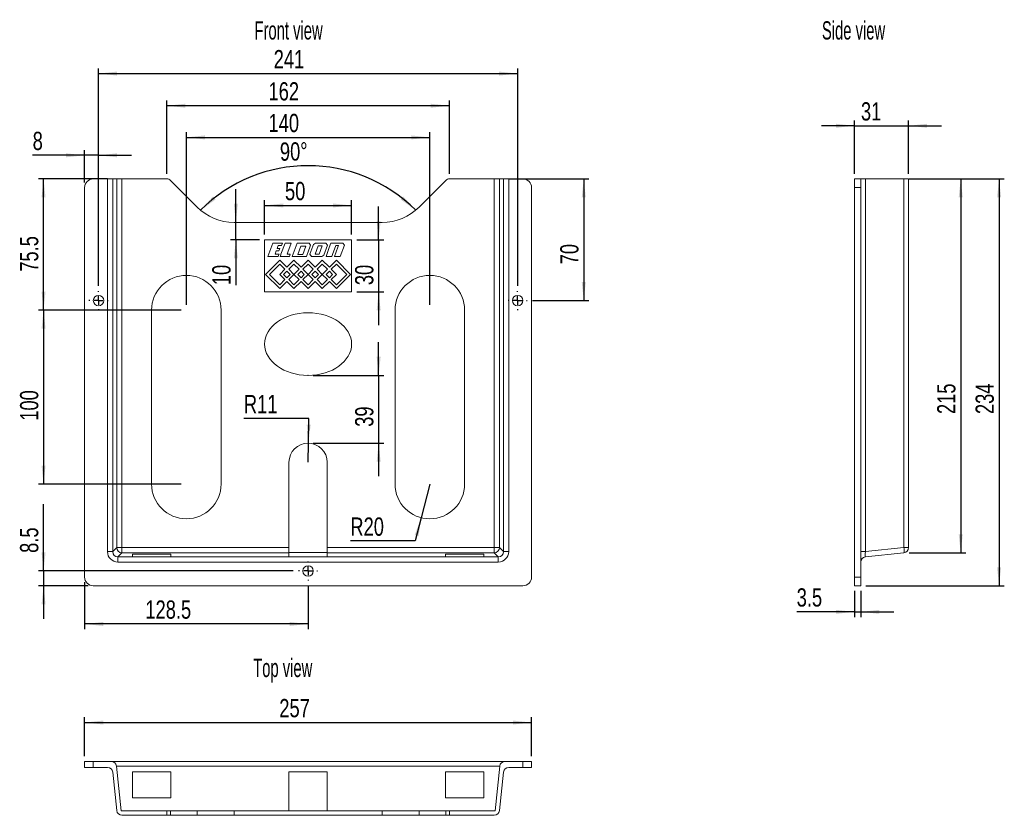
# Model space of a CAD drawing. Header units: millimetres. Extents: x 68 to 634, y 148 to 605.
import ezdxf

# ---------------------------------------------------------------- set-up
doc = ezdxf.new("R2010")
doc.units = ezdxf.units.MM
doc.header["$LTSCALE"] = 3
doc.header["$PDSIZE"] = -1
doc.layers.add('FORMAT', color=7, linetype='Continuous')
doc.styles.add('SLDTEXTSTYLE0', font='TXT', dxfattribs={"width": 0.605})
doc.styles.add('SLDTEXTSTYLE1', font='TXT', dxfattribs={"width": 0.75})
doc.dimstyles.new('SLDDIMSTYLE0', dxfattribs={"dimtxt": 10.5, "dimasz": 10.668, "dimexe": 0, "dimexo": 0.0625, "dimgap": 2.625, "dimtad": 1, "dimrnd": 1e-09, "dimzin": 12, "dimdsep": 46, "dimtxsty": 'SLDTEXTSTYLE1', "dimsah": 1, "dimcen": 0.09, "dimadec": 0, "dimazin": 3, "dimtfac": 1, "dimtmove": 0, "dimatfit": 0, "dimfxl": 1, "dimfrac": 2, "dimtolj": 1, "dimtzin": 12, "dimarcsym": 0})
doc.dimstyles.new('SLDDIMSTYLE1', dxfattribs={"dimtxt": 10.5, "dimasz": 10.668, "dimexe": 0, "dimexo": 0.0625, "dimgap": 2.625, "dimtad": 1, "dimrnd": 1e-09, "dimzin": 12, "dimdsep": 46, "dimtxsty": 'SLDTEXTSTYLE1', "dimsah": 1, "dimcen": 0.09, "dimadec": 0, "dimazin": 3, "dimtfac": 1, "dimtofl": 0, "dimtmove": 0, "dimatfit": 3, "dimfxl": 1, "dimfrac": 2, "dimtolj": 1, "dimtzin": 12, "dimarcsym": 0})
doc.dimstyles.new('SLDDIMSTYLE2', dxfattribs={"dimtxt": 10.5, "dimasz": 10.668, "dimexe": 0, "dimexo": 0.0625, "dimgap": 2.625, "dimtad": 1, "dimdec": 0, "dimrnd": 1e-09, "dimzin": 12, "dimdsep": 46, "dimtxsty": 'SLDTEXTSTYLE1', "dimsah": 1, "dimcen": 0.09, "dimadec": 0, "dimazin": 3, "dimtfac": 1, "dimtdec": 0, "dimtofl": 0, "dimtmove": 0, "dimatfit": 3, "dimfxl": 1, "dimfrac": 2, "dimtolj": 1, "dimtzin": 12, "dimarcsym": 0})
doc.dimstyles.new('SLDDIMSTYLE3', dxfattribs={"dimtxt": 10.5, "dimasz": 10.668, "dimexe": 0, "dimexo": 0.0625, "dimgap": 2.625, "dimtad": 1, "dimdec": 4, "dimlfac": 3, "dimzin": 12, "dimdsep": 46, "dimtxsty": 'SLDTEXTSTYLE1', "dimsah": 1, "dimcen": 0.09, "dimazin": 3, "dimtfac": 1, "dimtofl": 0, "dimtmove": 0, "dimatfit": 3, "dimfxl": 1, "dimfrac": 2, "dimtolj": 1, "dimtzin": 12, "dimarcsym": 0})
doc.dimstyles.new('SLDDIMSTYLE4', dxfattribs={"dimtxt": 10.5, "dimasz": 10.668, "dimexe": 0, "dimexo": 0.0625, "dimgap": 2.625, "dimtad": 1, "dimdec": 1, "dimrnd": 1e-09, "dimzin": 12, "dimdsep": 46, "dimtxsty": 'SLDTEXTSTYLE1', "dimsah": 1, "dimcen": 0.09, "dimadec": 0, "dimazin": 3, "dimtfac": 1, "dimtofl": 0, "dimtmove": 0, "dimatfit": 3, "dimfxl": 1, "dimfrac": 2, "dimtolj": 1, "dimtzin": 12, "dimarcsym": 0})
doc.dimstyles.new('SLDDIMSTYLE5', dxfattribs={"dimtxt": 10.5, "dimasz": 10.668, "dimexe": 0, "dimexo": 0.0625, "dimgap": 2.625, "dimtad": 1, "dimdec": 1, "dimrnd": 1e-09, "dimzin": 12, "dimdsep": 46, "dimtxsty": 'SLDTEXTSTYLE1', "dimsah": 1, "dimcen": 0.09, "dimadec": 0, "dimazin": 3, "dimtfac": 1, "dimtdec": 1, "dimtmove": 0, "dimatfit": 0, "dimfxl": 1, "dimfrac": 2, "dimtolj": 1, "dimtzin": 12, "dimarcsym": 0})
doc.dimstyles.new('SLDDIMSTYLE6', dxfattribs={"dimtxt": 10.5, "dimasz": 10.668, "dimexe": 0, "dimexo": 0.0625, "dimgap": 2.625, "dimtad": 0, "dimtih": 1, "dimtoh": 1, "dimrnd": 1e-09, "dimzin": 12, "dimdsep": 46, "dimtxsty": 'SLDTEXTSTYLE1', "dimsah": 1, "dimcen": 0, "dimadec": 0, "dimazin": 3, "dimtfac": 1, "dimtofl": 0, "dimtmove": 0, "dimatfit": 3, "dimfxl": 1, "dimfrac": 2, "dimtolj": 1, "dimtzin": 12, "dimarcsym": 0})
doc.dimstyles.new('SLDDIMSTYLE7', dxfattribs={"dimtxt": 10.5, "dimasz": 10.668, "dimexe": 0, "dimexo": 0.0625, "dimgap": 2.625, "dimtad": 1, "dimdec": 1, "dimrnd": 1e-09, "dimzin": 12, "dimdsep": 46, "dimtxsty": 'SLDTEXTSTYLE1', "dimsah": 1, "dimcen": 0.09, "dimadec": 0, "dimazin": 3, "dimtfac": 1, "dimtdec": 1, "dimtofl": 0, "dimtmove": 0, "dimatfit": 3, "dimfxl": 1, "dimfrac": 2, "dimtolj": 1, "dimtzin": 12, "dimarcsym": 0})

# ---------------------------------------------------------------- blocks, each defined once
blk = doc.blocks.new('*D1')
at = {"layer": 'FORMAT'}
for p, q in [((274.48, 400.59), (274.48, 419.64)), ((236.91, 400.59), (277.48, 400.59)), ((274.48, 400.59), (274.48, 361.59)), ((236.91, 361.59), (277.48, 361.59)), ((274.48, 361.59), (274.48, 342.54))]:
    blk.add_line(p, q, dxfattribs=at)
for points in [[(274.48, 400.59), (275.62, 411.26), (273.34, 411.26)], [(274.48, 361.59), (273.34, 350.92), (275.62, 350.92)]]:
    blk.add_solid(points, dxfattribs=at)
at = {"layer": 'FORMAT', "insert": (260.94, 371.02, 0.1), "char_height": 10.5, "attachment_point": 1, "rotation": 90, "style": 'SLDTEXTSTYLE1'}
blk.add_mtext('39', dxfattribs=at)
blk = doc.blocks.new('*D2')
at = {"layer": 'FORMAT'}
for p, q in [((113.41, 452.09), (113.41, 577.17)), ((113.41, 574.17), (354.41, 574.17)), ((354.41, 452.09), (354.41, 577.17))]:
    blk.add_line(p, q, dxfattribs=at)
for points in [[(113.41, 574.17), (124.08, 573.02), (124.08, 575.31)], [(354.41, 574.17), (343.74, 575.31), (343.74, 573.02)]]:
    blk.add_solid(points, dxfattribs=at)
at = {"layer": 'FORMAT', "insert": (214.13, 587.7, -15.4), "char_height": 10.5, "attachment_point": 1, "style": 'SLDTEXTSTYLE1'}
blk.add_mtext('241', dxfattribs=at)
blk = doc.blocks.new('*D3')
at = {"layer": 'FORMAT'}
for p, q in [((152.67, 516.59), (152.67, 558.67)), ((315.15, 555.67), (152.67, 555.67)), ((315.15, 516.59), (315.15, 558.67))]:
    blk.add_line(p, q, dxfattribs=at)
for points in [[(152.67, 555.67), (163.33, 554.53), (163.33, 556.82)], [(315.15, 555.67), (304.48, 556.82), (304.48, 554.53)]]:
    blk.add_solid(points, dxfattribs=at)
at = {"layer": 'FORMAT', "insert": (211.14, 569.21, -15.4), "char_height": 10.5, "attachment_point": 1, "style": 'SLDTEXTSTYLE1'}
blk.add_mtext('162', dxfattribs=at)
blk = doc.blocks.new('*D4')
at = {"layer": 'FORMAT'}
for p, q in [((163.91, 441.09), (163.91, 540.45)), ((303.91, 441.09), (303.91, 540.45)), ((163.91, 537.45), (303.91, 537.45))]:
    blk.add_line(p, q, dxfattribs=at)
for points in [[(163.91, 537.45), (174.58, 536.31), (174.58, 538.6)], [(303.91, 537.45), (293.24, 538.6), (293.24, 536.31)]]:
    blk.add_solid(points, dxfattribs=at)
at = {"layer": 'FORMAT', "insert": (211.14, 550.99, -15.4), "char_height": 10.5, "attachment_point": 1, "style": 'SLDTEXTSTYLE1'}
blk.add_mtext('140', dxfattribs=at)
blk = doc.blocks.new('*D5')
at = {"layer": 'FORMAT'}
blk.add_arc((233.91, 433.59), 87.59, 45, 135, dxfattribs=at)
for points in [[(171.97, 495.53), (180.71, 501.75), (179.2, 503.46)], [(295.85, 495.53), (288.62, 503.46), (287.1, 501.75)]]:
    blk.add_solid(points, dxfattribs=at)
at = {"layer": 'FORMAT', "insert": (217.63, 534.5, -15.4), "char_height": 10.5, "attachment_point": 1, "rotation": 0.827, "style": 'SLDTEXTSTYLE1'}
blk.add_mtext('90°', dxfattribs=at)
blk = doc.blocks.new('*D6')
at = {"layer": 'FORMAT'}
for p, q in [((349.26, 513.59), (395.41, 513.59)), ((392.41, 513.59), (392.41, 443.59)), ((362.91, 443.59), (395.41, 443.59))]:
    blk.add_line(p, q, dxfattribs=at)
for points in [[(392.41, 513.59), (391.26, 502.92), (393.55, 502.92)], [(392.41, 443.59), (393.55, 454.26), (391.26, 454.26)]]:
    blk.add_solid(points, dxfattribs=at)
at = {"layer": 'FORMAT', "insert": (378.87, 464.44, -15.4), "char_height": 10.5, "attachment_point": 1, "rotation": 90, "style": 'SLDTEXTSTYLE1'}
blk.add_mtext('70', dxfattribs=at)
blk = doc.blocks.new('*D7')
at = {"layer": 'FORMAT'}
for p, q in [((105.41, 527.15), (75.53, 527.15)), ((105.41, 511.59), (105.41, 530.15)), ((113.41, 527.15), (105.41, 527.15)), ((113.41, 452.09), (113.41, 530.15)), ((113.41, 527.15), (132.46, 527.15))]:
    blk.add_line(p, q, dxfattribs=at)
for points in [[(105.41, 527.15), (94.74, 528.3), (94.74, 526.01)], [(113.41, 527.15), (124.08, 526.01), (124.08, 528.3)]]:
    blk.add_solid(points, dxfattribs=at)
at = {"layer": 'FORMAT', "insert": (75.53, 540.69, -15.4), "char_height": 10.5, "attachment_point": 1, "style": 'SLDTEXTSTYLE1'}
blk.add_mtext('8', dxfattribs=at)
blk = doc.blocks.new('*D8')
at = {"layer": 'FORMAT'}
for p, q in [((105.41, 281.59), (105.41, 254.62)), ((233.91, 279.59), (233.91, 254.62)), ((233.91, 257.62), (105.41, 257.62))]:
    blk.add_line(p, q, dxfattribs=at)
for points in [[(105.41, 257.62), (116.08, 256.47), (116.08, 258.76)], [(233.91, 257.62), (223.24, 258.76), (223.24, 256.47)]]:
    blk.add_solid(points, dxfattribs=at)
at = {"layer": 'FORMAT', "insert": (140.32, 271.15, -15.4), "char_height": 10.5, "attachment_point": 1, "style": 'SLDTEXTSTYLE1'}
blk.add_mtext('128.5', dxfattribs=at)
blk = doc.blocks.new('*D9')
at = {"layer": 'FORMAT'}
for p, q in [((81.8, 288.09), (81.8, 326.43)), ((225.41, 288.09), (78.8, 288.09)), ((81.8, 288.09), (81.8, 279.59)), ((107.41, 279.59), (78.8, 279.59)), ((81.8, 279.59), (81.8, 260.54))]:
    blk.add_line(p, q, dxfattribs=at)
for points in [[(81.8, 288.09), (82.94, 298.76), (80.66, 298.76)], [(81.8, 279.59), (80.66, 268.92), (82.94, 268.92)]]:
    blk.add_solid(points, dxfattribs=at)
at = {"layer": 'FORMAT', "insert": (68.27, 298.5, -15.4), "char_height": 10.5, "attachment_point": 1, "rotation": 90, "style": 'SLDTEXTSTYLE1'}
blk.add_mtext('8.5', dxfattribs=at)
blk = doc.blocks.new('*D10')
at = {"layer": 'FORMAT'}
for p, q in [((208.91, 481.59), (208.91, 501.32)), ((208.91, 498.32), (258.91, 498.32)), ((258.91, 481.59), (258.91, 501.32))]:
    blk.add_line(p, q, dxfattribs=at)
for points in [[(208.91, 498.32), (219.58, 497.18), (219.58, 499.46)], [(258.91, 498.32), (248.24, 499.46), (248.24, 497.18)]]:
    blk.add_solid(points, dxfattribs=at)
at = {"layer": 'FORMAT', "insert": (220.62, 511.85, -15.4), "char_height": 10.5, "attachment_point": 1, "style": 'SLDTEXTSTYLE1'}
blk.add_mtext('50', dxfattribs=at)
blk = doc.blocks.new('*D11')
at = {"layer": 'FORMAT'}
for p, q in [((234.29, 375.81), (196.98, 375.81)), ((234.08, 361.59), (234.29, 375.81)), ((233.91, 350.59), (234.08, 361.59))]:
    blk.add_line(p, q, dxfattribs=at)
blk.add_solid([(234.08, 361.59), (235.38, 372.24), (233.1, 372.28)], dxfattribs=at)
at = {"layer": 'FORMAT', "insert": (196.98, 389.34, -15.4), "char_height": 10.5, "attachment_point": 1, "style": 'SLDTEXTSTYLE1'}
blk.add_mtext('R11', dxfattribs=at)
blk = doc.blocks.new('*D12')
at = {"layer": 'FORMAT'}
for p, q in [((303.91, 338.09), (298.94, 318.72)), ((298.94, 318.72), (295.52, 305.34)), ((295.52, 305.34), (258.2, 305.34))]:
    blk.add_line(p, q, dxfattribs=at)
blk.add_solid([(298.94, 318.72), (295.19, 308.67), (297.41, 308.1)], dxfattribs=at)
at = {"layer": 'FORMAT', "insert": (258.2, 318.87, -15.4), "char_height": 10.5, "attachment_point": 1, "style": 'SLDTEXTSTYLE1'}
blk.add_mtext('R20', dxfattribs=at)
blk = doc.blocks.new('*D13')
at = {"layer": 'FORMAT'}
for p, q in [((160.91, 438.09), (78.8, 438.09)), ((81.8, 438.09), (81.8, 338.09)), ((160.91, 338.09), (78.8, 338.09))]:
    blk.add_line(p, q, dxfattribs=at)
for points in [[(81.8, 438.09), (80.66, 427.42), (82.94, 427.42)], [(81.8, 338.09), (82.94, 348.76), (80.66, 348.76)]]:
    blk.add_solid(points, dxfattribs=at)
at = {"layer": 'FORMAT', "insert": (68.27, 374.5, -15.4), "char_height": 10.5, "attachment_point": 1, "rotation": 90, "style": 'SLDTEXTSTYLE1'}
blk.add_mtext('100', dxfattribs=at)
blk = doc.blocks.new('*D14')
at = {"layer": 'FORMAT'}
for p, q in [((118.56, 513.59), (78.8, 513.59)), ((81.8, 438.09), (81.8, 513.59)), ((160.91, 438.09), (78.8, 438.09))]:
    blk.add_line(p, q, dxfattribs=at)
for points in [[(81.8, 513.59), (80.66, 502.92), (82.94, 502.92)], [(81.8, 438.09), (82.94, 448.76), (80.66, 448.76)]]:
    blk.add_solid(points, dxfattribs=at)
at = {"layer": 'FORMAT', "insert": (68.27, 460.19, -15.4), "char_height": 10.5, "attachment_point": 1, "rotation": 90, "style": 'SLDTEXTSTYLE1'}
blk.add_mtext('75.5', dxfattribs=at)
blk = doc.blocks.new('*D15')
at = {"layer": 'FORMAT'}
for p, q in [((274.48, 478.59), (274.48, 497.64)), ((261.91, 478.59), (277.48, 478.59)), ((274.48, 478.59), (274.48, 448.59)), ((261.91, 448.59), (277.48, 448.59)), ((274.48, 448.59), (274.48, 429.54))]:
    blk.add_line(p, q, dxfattribs=at)
for points in [[(274.48, 478.59), (275.62, 489.26), (273.34, 489.26)], [(274.48, 448.59), (273.34, 437.92), (275.62, 437.92)]]:
    blk.add_solid(points, dxfattribs=at)
at = {"layer": 'FORMAT', "insert": (260.94, 452.48, -15.4), "char_height": 10.5, "attachment_point": 1, "rotation": 90, "style": 'SLDTEXTSTYLE1'}
blk.add_mtext('30', dxfattribs=at)
blk = doc.blocks.new('*D16')
at = {"layer": 'FORMAT'}
for p, q in [((192.35, 488.59), (192.35, 507.64)), ((192.35, 478.59), (192.35, 488.59)), ((205.91, 478.59), (189.35, 478.59)), ((192.35, 478.59), (192.35, 452.48))]:
    blk.add_line(p, q, dxfattribs=at)
for points in [[(192.35, 488.59), (193.49, 499.26), (191.21, 499.26)], [(192.35, 478.59), (191.21, 467.92), (193.49, 467.92)]]:
    blk.add_solid(points, dxfattribs=at)
at = {"layer": 'FORMAT', "insert": (178.81, 452.48, -15.4), "char_height": 10.5, "attachment_point": 1, "rotation": 90, "style": 'SLDTEXTSTYLE1'}
blk.add_mtext('10', dxfattribs=at)
blk = doc.blocks.new('SW_CENTERMARKSYMBOL_0')
at = {"layer": 'FORMAT', "color": 0}
for p, q in [((-5, 0), (-5.5, 0)), ((0, 0), (-2.5, 0)), ((0, 5), (0, 5.5)), ((0, 0), (0, 2.5)), ((0, 0), (0, -2.5)), ((0, 0), (2.5, 0)), ((5, 0), (5.5, 0)), ((0, -5), (0, -5.5))]:
    blk.add_line(p, q, dxfattribs=at)
blk = doc.blocks.new('SW_CENTERMARKSYMBOL_1')
at = {"layer": 'FORMAT', "color": 0}
for p, q in [((-5, 0), (-5.5, 0)), ((0, 0), (-2.5, 0)), ((0, 5), (0, 5.5)), ((0, 0), (0, 2.5)), ((0, 0), (0, -2.5)), ((0, 0), (2.5, 0)), ((5, 0), (5.5, 0)), ((0, -5), (0, -5.5))]:
    blk.add_line(p, q, dxfattribs=at)
blk = doc.blocks.new('SW_CENTERMARKSYMBOL_2')
at = {"layer": 'FORMAT', "color": 0}
for p, q in [((-5, 0), (-5.5, 0)), ((0, 0), (-2.5, 0)), ((0, 5), (0, 5.5)), ((0, 0), (0, 2.5)), ((0, 0), (0, -2.5)), ((0, 0), (2.5, 0)), ((5, 0), (5.5, 0)), ((0, -5), (0, -5.5))]:
    blk.add_line(p, q, dxfattribs=at)
blk = doc.blocks.new('*D20')
at = {"layer": 'FORMAT'}
for p, q in [((579.47, 513.59), (634.22, 513.59)), ((631.22, 513.59), (631.22, 279.59)), ((554.65, 279.59), (634.22, 279.59))]:
    blk.add_line(p, q, dxfattribs=at)
for points in [[(631.22, 513.59), (630.08, 502.92), (632.37, 502.92)], [(631.22, 279.59), (632.37, 290.26), (630.08, 290.26)]]:
    blk.add_solid(points, dxfattribs=at)
at = {"layer": 'FORMAT', "insert": (617.69, 378.34, 0.1), "char_height": 10.5, "attachment_point": 1, "rotation": 90, "style": 'SLDTEXTSTYLE1'}
blk.add_mtext('234', dxfattribs=at)
blk = doc.blocks.new('*D21')
at = {"layer": 'FORMAT'}
for p, q in [((579.47, 513.59), (612.15, 513.59)), ((609.15, 513.59), (609.15, 298.55)), ((579.47, 298.55), (612.15, 298.55))]:
    blk.add_line(p, q, dxfattribs=at)
for points in [[(609.15, 513.59), (608.01, 502.92), (610.3, 502.92)], [(609.15, 298.55), (610.3, 309.22), (608.01, 309.22)]]:
    blk.add_solid(points, dxfattribs=at)
at = {"layer": 'FORMAT', "insert": (595.62, 378.34, 0.1), "char_height": 10.5, "attachment_point": 1, "rotation": 90, "style": 'SLDTEXTSTYLE1'}
blk.add_mtext('215', dxfattribs=at)
blk = doc.blocks.new('*D22')
at = {"layer": 'FORMAT'}
for p, q in [((548.15, 544.14), (529.1, 544.14)), ((548.15, 516.59), (548.15, 547.14)), ((548.15, 544.14), (579.15, 544.14)), ((579.15, 516.59), (579.15, 547.14)), ((579.15, 544.14), (598.2, 544.14))]:
    blk.add_line(p, q, dxfattribs=at)
for points in [[(548.15, 544.14), (537.49, 545.29), (537.49, 543)], [(579.15, 544.14), (589.82, 543), (589.82, 545.29)]]:
    blk.add_solid(points, dxfattribs=at)
at = {"layer": 'FORMAT', "insert": (551.79, 557.68, 0.1), "char_height": 10.5, "attachment_point": 1, "style": 'SLDTEXTSTYLE1'}
blk.add_mtext('31', dxfattribs=at)
blk = doc.blocks.new('*D23')
at = {"layer": 'FORMAT'}
for p, q in [((548.15, 276.59), (548.15, 261.59)), ((551.65, 276.59), (551.65, 261.59)), ((548.15, 264.59), (514.84, 264.59)), ((548.15, 264.59), (551.65, 264.59)), ((551.65, 264.59), (570.7, 264.59))]:
    blk.add_line(p, q, dxfattribs=at)
for points in [[(548.15, 264.59), (537.49, 265.73), (537.49, 263.45)], [(551.65, 264.59), (562.32, 263.45), (562.32, 265.73)]]:
    blk.add_solid(points, dxfattribs=at)
at = {"layer": 'FORMAT', "insert": (514.84, 278.13, 0.1), "char_height": 10.5, "attachment_point": 1, "style": 'SLDTEXTSTYLE1'}
blk.add_mtext('3.5', dxfattribs=at)
blk = doc.blocks.new('*D24')
at = {"layer": 'FORMAT'}
for p, q in [((105.41, 181.57), (105.41, 203.93)), ((362.41, 181.57), (362.41, 203.93)), ((105.41, 200.93), (362.41, 200.93))]:
    blk.add_line(p, q, dxfattribs=at)
for points in [[(105.41, 200.93), (116.08, 199.79), (116.08, 202.07)], [(362.41, 200.93), (351.74, 202.07), (351.74, 199.79)]]:
    blk.add_solid(points, dxfattribs=at)
at = {"layer": 'FORMAT', "insert": (217.35, 214.47, 14.09), "char_height": 10.5, "attachment_point": 1, "style": 'SLDTEXTSTYLE1'}
blk.add_mtext('257', dxfattribs=at)

msp = doc.modelspace()

# ---------------------------------------------------------------- linework, layer by layer
at = {"color": 7, "linetype": 'Continuous', "lineweight": 0}
for p, q in [((118.574377, 513.592749), (110.407724, 513.592749)), ((118.574377, 299.212763), (118.574377, 513.592749)), ((118.574377, 513.592749), (121.557942, 513.592749)), ((121.557942, 513.592749), (121.557942, 299.212763)), ((123.883602, 513.592749), (121.557942, 513.592749)), ((123.883602, 301.538422), (123.883602, 513.592749)), ((123.883602, 513.592749), (126.867167, 513.592749)), ((126.867167, 513.592749), (126.867167, 301.538422)), ((126.867167, 513.592749), (152.665083, 513.592749)), ((154.786404, 512.71407), (170.120927, 497.379546)), ((297.694521, 497.379546), (313.029044, 512.71407)), ((315.150365, 513.592749), (340.948281, 513.592749)), ((340.948281, 301.538422), (340.948281, 513.592749)), ((340.948281, 513.592749), (343.931846, 513.592749)), ((343.931846, 513.592749), (343.931846, 301.538422)), ((346.257506, 513.592749), (343.931846, 513.592749)), ((346.257506, 299.212763), (346.257506, 513.592749)), ((346.257506, 513.592749), (349.241071, 513.592749)), ((349.241071, 513.592749), (349.241071, 299.212763)), ((357.407724, 513.592749), (349.241071, 513.592749)), ((548.153025, 513.592749), (551.653025, 513.592749)), ((548.153025, 508.592749), (548.153025, 513.592749)), ((551.653025, 513.592749), (551.653025, 508.592749)), ((551.653025, 513.592749), (554.33944, 513.592749)), ((554.33944, 513.592749), (554.33944, 299.212763)), ((576.46661, 513.592749), (554.33944, 513.592749)), ((576.46661, 301.538422), (576.46661, 513.592749)), ((576.46661, 513.592749), (579.153025, 513.592749)), ((579.153025, 513.592749), (579.153025, 301.538422)), ((105.407724, 284.592749), (105.407724, 508.592749)), ((362.407724, 508.592749), (362.407724, 284.592749)), ((551.653025, 508.592749), (548.153025, 508.592749)), ((548.153025, 284.592749), (548.153025, 508.592749)), ((551.653025, 284.592749), (551.653025, 508.592749)), ((191.334131, 488.592749), (276.481317, 488.592749)), ((208.907724, 478.592749), (208.907724, 448.592749)), ((208.907724, 478.592749), (258.907724, 478.592749)), ((210.77834, 468.984727), (213.580911, 476.684727)), ((213.580911, 476.684727), (219.124911, 476.684727)), ((218.321791, 470.268012), (220.657284, 476.684727)), ((219.124911, 476.684727), (218.628456, 475.320727)), ((220.657284, 476.684727), (224.265284, 476.684727)), ((224.265284, 476.684727), (222.343522, 471.404727)), ((224.783598, 468.984727), (227.586169, 476.684727)), ((227.586169, 476.684727), (234.450169, 476.684727)), ((234.450169, 476.684727), (235.347653, 475.402986)), ((236.625122, 474.938026), (236.976114, 475.902369)), ((236.976114, 475.902369), (238.093438, 476.684727)), ((238.093438, 476.684727), (244.12487, 476.684727)), ((244.12487, 476.684727), (245.022354, 475.402986)), ((246.082827, 474.118504), (247.016856, 476.684727)), ((247.016856, 476.684727), (253.880856, 476.684727)), ((253.880856, 476.684727), (254.77834, 475.402986)), ((258.907724, 478.592749), (258.907724, 448.592749)), ((215.571427, 472.240727), (214.882796, 470.348727)), ((214.882796, 470.348727), (217.214796, 470.348727)), ((217.111427, 472.240727), (215.571427, 472.240727)), ((216.484262, 474.74872), (216.067883, 473.604727)), ((216.067883, 473.604727), (217.607883, 473.604727)), ((216.692456, 475.320727), (216.484262, 474.74872)), ((218.628456, 475.320727), (216.692456, 475.320727)), ((217.132052, 470.121391), (216.71834, 468.984727)), ((217.607883, 473.604727), (217.111427, 472.240727)), ((217.214796, 470.348727), (217.132052, 470.121391)), ((217.854714, 468.984727), (218.218238, 469.983504)), ((218.218238, 469.983504), (218.321791, 470.268012)), ((222.343522, 471.404727), (221.959169, 470.348727)), ((221.959169, 470.348727), (223.675169, 470.348727)), ((223.675169, 470.348727), (223.178714, 468.984727)), ((229.789941, 474.877703), (228.030229, 470.042932)), ((228.030229, 470.042932), (230.795377, 470.042932)), ((232.55509, 474.877703), (229.789941, 474.877703)), ((230.795377, 470.042932), (232.55509, 474.877703)), ((233.647345, 470.731429), (233.011598, 468.984727)), ((233.790338, 471.124297), (233.647345, 470.731429)), ((235.347653, 475.402986), (233.790338, 471.124297)), ((234.924814, 470.266468), (236.625122, 474.938026)), ((235.822299, 468.984727), (234.924814, 470.266468)), ((239.769542, 475.153169), (238.031776, 470.378693)), ((238.031776, 470.378693), (240.214578, 470.378693)), ((241.952345, 475.153169), (239.769542, 475.153169)), ((240.214578, 470.378693), (241.952345, 475.153169)), ((245.022354, 475.402986), (242.971054, 469.767086)), ((244.214285, 468.984727), (246.082827, 474.118504)), ((247.898715, 470.040939), (247.514285, 468.984727)), ((249.8204, 475.320727), (247.898715, 470.040939)), ((249.142285, 468.984727), (251.06413, 474.264954)), ((251.4484, 475.320727), (249.8204, 475.320727)), ((251.06413, 474.264954), (251.4484, 475.320727)), ((254.77834, 475.402986), (252.442285, 468.984727)), ((209.436431, 458.668487), (217.599977, 466.832032)), ((216.71834, 468.984727), (210.77834, 468.984727)), ((211.625057, 458.668487), (217.599977, 464.643407)), ((221.68175, 462.750259), (217.599977, 466.832032)), ((220.587438, 461.655947), (217.599977, 464.643407)), ((223.178714, 468.984727), (217.854714, 468.984727)), ((221.68175, 462.750259), (225.763523, 466.832032)), ((222.776063, 461.655947), (225.763523, 464.643407)), ((233.011598, 468.984727), (224.783598, 468.984727)), ((229.845296, 462.750259), (225.763523, 466.832032)), ((228.750983, 461.655947), (225.763523, 464.643407)), ((229.845296, 462.750259), (233.907724, 466.812687)), ((230.939608, 461.655947), (233.907724, 464.624062)), ((237.970152, 462.750259), (233.907724, 466.812687)), ((236.875839, 461.655947), (233.907724, 464.624062)), ((241.85373, 468.984727), (235.822299, 468.984727)), ((237.970152, 462.750259), (242.051925, 466.832032)), ((239.064465, 461.655947), (242.051925, 464.643407)), ((242.971054, 469.767086), (241.85373, 468.984727)), ((246.133698, 462.750259), (242.051925, 466.832032)), ((245.039385, 461.655947), (242.051925, 464.643407)), ((247.514285, 468.984727), (244.214285, 468.984727)), ((246.133698, 462.750259), (250.215471, 466.832032)), ((247.22801, 461.655947), (250.215471, 464.643407)), ((252.442285, 468.984727), (249.142285, 468.984727)), ((258.379016, 458.668487), (250.215471, 466.832032)), ((256.190391, 458.668487), (250.215471, 464.643407)), ((217.599977, 450.504941), (209.436431, 458.668487)), ((217.599977, 452.693566), (211.625057, 458.668487)), ((217.599977, 458.668487), (220.587438, 461.655947)), ((220.587438, 455.681026), (217.599977, 458.668487)), ((219.788602, 458.668487), (221.68175, 460.561634)), ((221.68175, 456.775339), (219.788602, 458.668487)), ((223.574898, 458.668487), (221.68175, 460.561634)), ((221.68175, 456.775339), (223.574898, 458.668487)), ((225.744178, 458.687831), (222.776063, 461.655947)), ((222.776063, 455.681026), (225.744178, 458.649142)), ((225.744178, 458.649142), (225.744178, 458.687831)), ((225.782868, 458.687831), (228.750983, 461.655947)), ((225.782868, 458.649142), (225.782868, 458.687831)), ((228.750983, 455.681026), (225.782868, 458.649142)), ((227.952148, 458.668487), (229.845296, 460.561634)), ((229.845296, 456.775339), (227.952148, 458.668487)), ((231.738444, 458.668487), (229.845296, 460.561634)), ((229.845296, 456.775339), (231.738444, 458.668487)), ((233.907724, 458.687831), (230.939608, 461.655947)), ((230.939608, 455.681026), (233.907724, 458.649142)), ((233.907724, 458.687831), (236.875839, 461.655947)), ((236.875839, 455.681026), (233.907724, 458.649142)), ((236.077004, 458.668487), (237.970152, 460.561634)), ((237.970152, 456.775339), (236.077004, 458.668487)), ((239.8633, 458.668487), (237.970152, 460.561634)), ((237.970152, 456.775339), (239.8633, 458.668487)), ((242.03258, 458.687831), (239.064465, 461.655947)), ((239.064465, 455.681026), (242.03258, 458.649142)), ((242.03258, 458.649142), (242.03258, 458.687831)), ((242.07127, 458.687831), (245.039385, 461.655947)), ((242.07127, 458.649142), (242.07127, 458.687831)), ((245.039385, 455.681026), (242.07127, 458.649142)), ((244.24055, 458.668487), (246.133698, 460.561634)), ((246.133698, 456.775339), (244.24055, 458.668487)), ((248.026846, 458.668487), (246.133698, 460.561634)), ((246.133698, 456.775339), (248.026846, 458.668487)), ((250.215471, 458.668487), (247.22801, 461.655947)), ((247.22801, 455.681026), (250.215471, 458.668487)), ((250.215471, 450.504941), (258.379016, 458.668487)), ((250.215471, 452.693566), (256.190391, 458.668487)), ((217.599977, 452.693566), (220.587438, 455.681026)), ((217.599977, 450.504941), (221.68175, 454.586714)), ((225.763523, 450.504941), (221.68175, 454.586714)), ((225.763523, 452.693566), (222.776063, 455.681026)), ((225.763523, 452.693566), (228.750983, 455.681026)), ((225.763523, 450.504941), (229.845296, 454.586714)), ((233.907724, 450.524286), (229.845296, 454.586714)), ((233.907724, 452.712911), (230.939608, 455.681026)), ((233.907724, 452.712911), (236.875839, 455.681026)), ((233.907724, 450.524286), (237.970152, 454.586714)), ((242.051925, 450.504941), (237.970152, 454.586714)), ((242.051925, 452.693566), (239.064465, 455.681026)), ((242.051925, 452.693566), (245.039385, 455.681026)), ((242.051925, 450.504941), (246.133698, 454.586714)), ((250.215471, 450.504941), (246.133698, 454.586714)), ((250.215471, 452.693566), (247.22801, 455.681026)), ((208.907724, 448.592749), (258.907724, 448.592749)), ((143.907724, 438.092749), (143.907724, 338.092749)), ((183.907724, 338.092749), (183.907724, 438.092749)), ((283.907724, 438.092749), (283.907724, 338.092749)), ((323.907724, 338.092749), (323.907724, 438.092749)), ((222.907724, 350.592749), (222.907724, 301.538422)), ((244.907724, 301.538422), (244.907724, 350.592749)), ((121.557942, 299.212763), (123.883602, 301.538422)), ((126.867167, 301.538422), (123.883602, 301.538422)), ((126.867167, 301.538422), (222.907724, 301.538422)), ((126.867167, 298.554856), (126.867167, 301.538422)), ((222.907724, 301.538422), (222.907724, 298.554856)), ((244.907724, 301.538422), (340.948281, 301.538422)), ((244.907724, 298.554856), (244.907724, 301.538422)), ((340.948281, 301.538422), (340.948281, 298.554856)), ((343.931846, 301.538422), (340.948281, 301.538422)), ((343.931846, 301.538422), (346.257506, 299.212763)), ((554.33944, 299.212763), (576.46661, 301.538422)), ((579.153025, 301.538422), (576.46661, 301.538422)), ((118.574377, 299.212763), (121.557942, 299.212763)), ((126.867167, 298.554856), (124.541508, 296.229197)), ((124.541508, 296.229197), (132.907724, 296.229197)), ((124.541508, 293.245631), (124.541508, 296.229197)), ((222.907724, 298.554856), (126.867167, 298.554856)), ((132.907724, 297.786168), (154.907724, 297.786168)), ((132.907724, 296.229197), (132.907724, 297.786168)), ((132.907724, 296.229197), (132.907724, 296.203671)), ((132.907724, 296.203671), (154.907724, 296.203671)), ((154.907724, 297.786168), (154.907724, 296.229197)), ((154.907724, 296.229197), (222.907724, 296.229197)), ((154.907724, 296.203671), (154.907724, 296.229197)), ((244.907724, 298.723375), (222.907724, 298.723375)), ((222.907724, 296.229197), (222.907724, 298.554856)), ((222.907724, 296.229197), (222.907724, 296.203671)), ((222.907724, 296.203671), (244.907724, 296.203671)), ((340.948281, 298.554856), (244.907724, 298.554856)), ((244.907724, 298.554856), (244.907724, 296.229197)), ((244.907724, 296.229197), (312.907724, 296.229197)), ((244.907724, 296.203671), (244.907724, 296.229197)), ((312.907724, 297.786168), (334.907724, 297.786168)), ((312.907724, 296.229197), (312.907724, 297.786168)), ((312.907724, 296.229197), (312.907724, 296.203671)), ((312.907724, 296.203671), (334.907724, 296.203671)), ((334.907724, 297.786168), (334.907724, 296.229197)), ((334.907724, 296.229197), (343.27394, 296.229197)), ((334.907724, 296.203671), (334.907724, 296.229197)), ((343.27394, 296.229197), (340.948281, 298.554856)), ((343.27394, 293.245631), (343.27394, 296.229197)), ((349.241071, 299.212763), (346.257506, 299.212763)), ((551.653025, 299.212763), (554.33944, 299.212763)), ((576.46661, 298.554856), (554.33944, 296.229197)), ((343.27394, 293.245631), (124.541508, 293.245631)), ((548.153025, 284.592749), (551.653025, 284.592749)), ((548.153025, 279.592749), (548.153025, 284.592749)), ((551.653025, 284.592749), (551.653025, 279.592749)), ((357.407724, 279.592749), (110.407724, 279.592749)), ((551.653025, 279.592749), (548.153025, 279.592749)), ((105.407724, 175.073181), (105.407724, 178.573181)), ((105.407724, 178.573181), (110.407727, 178.573181)), ((110.407727, 178.573181), (110.407727, 175.073181)), ((110.407727, 178.573181), (120.720284, 178.573181)), ((120.720284, 178.573181), (347.095164, 178.573181)), ((126.416968, 150.073181), (123.703847, 175.886766)), ((344.111601, 175.886766), (123.703847, 175.886766)), ((344.111601, 175.886766), (341.39848, 150.073181)), ((347.095164, 178.573181), (357.407721, 178.573181)), ((357.407721, 175.073181), (357.407721, 178.573181)), ((357.407721, 178.573181), (362.407724, 178.573181)), ((362.407724, 178.573181), (362.407724, 175.073181)), ((110.407727, 175.073181), (105.407724, 175.073181)), ((118.574375, 175.073181), (110.407727, 175.073181)), ((123.8836, 150.259596), (121.557946, 172.386766)), ((154.90772, 172.573181), (132.90772, 172.573181)), ((132.90772, 172.573181), (132.90772, 157.573181)), ((154.90772, 157.573181), (154.90772, 172.573181)), ((244.907724, 172.573181), (222.907724, 172.573181)), ((222.907724, 172.573181), (222.907724, 150.073181)), ((244.907724, 150.073181), (244.907724, 172.573181)), ((334.907727, 172.573181), (312.907728, 172.573181)), ((312.907728, 172.573181), (312.907728, 157.573181)), ((334.907727, 157.573181), (334.907727, 172.573181)), ((346.257502, 172.386766), (343.931848, 150.259596)), ((357.407721, 175.073181), (349.241072, 175.073181)), ((362.407724, 175.073181), (357.407721, 175.073181)), ((132.90772, 157.573181), (154.90772, 157.573181)), ((312.907728, 157.573181), (334.907727, 157.573181)), ((126.416968, 150.073181), (152.665081, 150.073181)), ((126.86717, 147.573181), (152.665081, 147.573181)), ((152.665081, 150.073181), (152.665081, 147.573181)), ((152.665081, 150.073181), (154.786403, 150.073181)), ((152.665081, 147.573181), (154.786403, 147.573181)), ((154.786403, 150.073181), (154.786403, 147.573181)), ((154.786403, 150.073181), (170.120927, 150.073181)), ((154.786403, 147.573181), (170.120927, 147.573181)), ((170.120927, 150.073181), (170.120927, 147.573181)), ((170.120927, 150.073181), (191.33413, 150.073181)), ((170.120927, 147.573181), (191.33413, 147.573181)), ((191.33413, 150.073181), (191.33413, 147.573181)), ((191.33413, 150.073181), (276.481318, 150.073181)), ((191.33413, 147.573181), (276.481318, 147.573181)), ((276.481318, 150.073181), (276.481318, 147.573181)), ((276.481318, 150.073181), (297.694521, 150.073181)), ((276.481318, 147.573181), (297.694521, 147.573181)), ((297.694521, 150.073181), (297.694521, 147.573181)), ((297.694521, 150.073181), (313.029045, 150.073181)), ((297.694521, 147.573181), (313.029045, 147.573181)), ((313.029045, 150.073181), (313.029045, 147.573181)), ((313.029045, 150.073181), (315.150367, 150.073181)), ((313.029045, 147.573181), (315.150367, 147.573181)), ((315.150367, 150.073181), (315.150367, 147.573181)), ((315.150367, 150.073181), (341.39848, 150.073181)), ((315.150367, 147.573181), (340.948278, 147.573181))]:
    msp.add_line(p, q, dxfattribs=at)
for centre in [(113.407724, 443.592749), (354.407724, 443.592749), (233.907724, 288.092749)]:
    msp.add_circle(centre, 3, dxfattribs=at)
for centre, radius, start, end in [((110.407724, 508.592749), 5, 90, 180), ((152.665083, 510.592749), 3, 45, 90), ((315.150365, 510.592749), 3, 90, 135), ((357.407724, 508.592749), 5, 0, 90), ((191.334131, 518.592749), 30, 225, 270), ((276.481317, 518.592749), 30, 270, 315), ((163.907724, 438.092749), 20, 0, 180), ((303.907724, 438.092749), 20, 0, 180), ((233.907724, 350.592749), 11, 0, 180), ((163.907724, 338.092749), 20, 180, 0), ((303.907724, 338.092749), 20, 180, 0), ((126.905666, 301.576921), 3.02231, 180.72986413, 269.27013587), ((340.909782, 301.576921), 3.02231, 270.72986413, 359.27013587), ((569.239488, 300.046639), 7.37948, 348.33711964, 11.66288036), ((576.153025, 301.538422), 3, 276, 0), ((554.653025, 293.245631), 3, 96, 180), ((110.407724, 284.592749), 5, 180, 270), ((357.407724, 284.592749), 5, 270, 0), ((120.720283, 175.573181), 3, 6, 90), ((347.095165, 175.573181), 3, 90, 174), ((118.574377, 172.073181), 3, 6, 90), ((349.241071, 172.073181), 3, 90, 174), ((126.867167, 150.573181), 3, 186, 270), ((340.948281, 150.573181), 3, 270, 354)]:
    msp.add_arc(centre, radius, start, end, dxfattribs=at)
msp.add_ellipse((233.907724, 418.592749), major_axis=(25, 0), ratio=0.72, dxfattribs=at)
for centre, major_axis, ratio, start_param, end_param in [((124.607426, 299.278681), (-4.289253, -4.289253), 0.9891328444, 5.5032503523, 7.0631202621), ((124.607426, 299.278681), (2.190985, 2.190985), 0.9682039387, 2.3616576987, 3.9215276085), ((343.208022, 299.278681), (2.190985, -2.190985), 0.9682039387, 5.5032503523, 7.0631202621), ((343.208022, 299.278681), (4.289253, -4.289253), 0.9891328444, 5.5032503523, 7.0631202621), ((554.653025, 299.278681), (0.320071, 3.049492), 0.0995185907, 1.6028579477, 3.1627278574)]:
    msp.add_ellipse(centre, major_axis=major_axis, ratio=ratio, start_param=start_param, end_param=end_param, dxfattribs=at)
at = {"layer": 'FORMAT', "linetype": 'Continuous', "lineweight": 0}
for p in [(233.907724, 400.592749), (233.907724, 361.592749)]:
    msp.add_point(p, dxfattribs=at)

# ---------------------------------------------------------------- block references
at = {"layer": 'FORMAT'}
for name, p in [('SW_CENTERMARKSYMBOL_0', (113.407724, 443.592749)), ('SW_CENTERMARKSYMBOL_2', (354.407724, 443.592749)), ('SW_CENTERMARKSYMBOL_1', (233.907724, 288.092749))]:
    msp.add_blockref(name, p, dxfattribs=at)

# ---------------------------------------------------------------- texts
at = {"layer": 'FORMAT', "char_height": 10.5, "attachment_point": 1, "style": 'SLDTEXTSTYLE0'}
for s, insert in [('Front view', (203.09573, 604.257052)), ('Side view', (529.350534, 604.257052)), ('Top view', (202.333452, 237.601536))]:
    msp.add_mtext(s, dxfattribs=dict(at, insert=insert))

# ---------------------------------------------------------------- dimensions: what is measured, and where the dimension line sits
at = {"layer": 'FORMAT'}
for base, p1, p2, dimstyle, picture, middle in [((354.407724, 574.16721), (113.407724, 449.092749), (354.407724, 449.092749), 'SLDDIMSTYLE1', '*D2', (230.035705, 574.16721)), ((152.665083, 555.673979), (315.150365, 513.592749), (152.665083, 513.592749), 'SLDDIMSTYLE2', '*D3', (227.039765, 555.673979)), ((579.153025, 544.144523), (548.153025, 513.592749), (579.153025, 513.592749), 'SLDDIMSTYLE0', '*D22', (563.809998, 544.144523)), ((303.907724, 537.453695), (163.907724, 438.092749), (303.907724, 438.092749), 'SLDDIMSTYLE1', '*D4', (227.039765, 537.453695)), ((105.407724, 527.152143), (113.407724, 449.092749), (105.407724, 508.592749), 'SLDDIMSTYLE0', '*D7', (83.678918, 527.152143)), ((258.907724, 498.31831), (208.907724, 478.592749), (258.907724, 478.592749), 'SLDDIMSTYLE1', '*D10', (232.643429, 498.31831)), ((105.407724, 257.616123), (233.907724, 282.592749), (105.407724, 284.592749), 'SLDDIMSTYLE4', '*D8', (162.043833, 257.616123)), ((551.653025, 264.590702), (548.153025, 279.592749), (551.653025, 279.592749), 'SLDDIMSTYLE5', '*D23', (528.803745, 264.590702)), ((362.407724, 200.931409), (105.407724, 178.573181), (362.407724, 178.573181), 'SLDDIMSTYLE1', '*D24', (233.251558, 200.931409))]:
    dim = msp.add_linear_dim(base=base, p1=p1, p2=p2, dimstyle=dimstyle, dxfattribs=at)
    dim.commit()
    dim.dimension.update_dxf_attribs({"geometry": picture, "text_midpoint": middle, "dimtype": 160})
dim = msp.add_angular_dim_2l(base=(233.907724, 521.186201), line1=((313.029044, 512.71407), (297.694521, 497.379546)), line2=((170.120927, 497.379546), (154.786404, 512.71407)), dimstyle='SLDDIMSTYLE3', dxfattribs=at)
dim.commit()
dim.dimension.update_dxf_attribs({"geometry": '*D5', "text_midpoint": (232.643429, 521.177076), "dimtype": 162})
for base, p1, p2, dimstyle, picture, middle in [((81.80031, 513.592749), (163.907724, 438.092749), (121.557942, 513.592749), 'SLDDIMSTYLE7', '*D14', (81.80031, 478.035883)), ((392.407724, 443.592749), (346.257506, 513.592749), (359.907724, 443.592749), 'SLDDIMSTYLE1', '*D6', (392.407724, 476.463947)), ((631.222215, 279.592749), (576.46661, 513.592749), (551.653025, 279.592749), 'SLDDIMSTYLE1', '*D20', (631.222215, 394.243706)), ((609.153025, 298.554856), (576.46661, 513.592749), (576.46661, 298.554856), 'SLDDIMSTYLE2', '*D21', (609.153025, 394.243706)), ((192.350067, 488.592749), (208.907724, 478.592749), (191.334131, 488.592749), 'SLDDIMSTYLE0', '*D16', (192.350067, 464.500388)), ((274.479847, 448.592749), (258.907724, 478.592749), (258.907724, 448.592749), 'SLDDIMSTYLE0', '*D15', (274.479847, 464.500388)), ((81.80031, 338.092749), (163.907724, 438.092749), (163.907724, 338.092749), 'SLDDIMSTYLE1', '*D13', (81.80031, 390.401283)), ((274.479847, 361.592749), (233.907724, 400.592749), (233.907724, 361.592749), 'SLDDIMSTYLE0', '*D1', (274.479847, 383.047576)), ((81.80031, 279.592749), (228.407724, 288.092749), (110.407724, 279.592749), 'SLDDIMSTYLE5', '*D9', (81.80031, 312.466071))]:
    dim = msp.add_linear_dim(base=base, p1=p1, p2=p2, angle=90, dimstyle=dimstyle, dxfattribs=at)
    dim.commit()
    dim.dimension.update_dxf_attribs({"geometry": picture, "text_midpoint": middle, "dimtype": 160})
for center, mpoint, picture, middle in [((233.907724, 350.592749), (234.076299, 361.591458), '*D11', (213.256681, 384.141668)), ((303.907724, 338.092749), (298.944931, 318.718264), '*D12', (274.479847, 313.671533))]:
    dim = msp.add_radius_dim(center=center, mpoint=mpoint, dimstyle='SLDDIMSTYLE6', dxfattribs=at)
    dim.commit()
    dim.dimension.update_dxf_attribs({"geometry": picture, "text_midpoint": middle, "dimtype": 164})

doc.saveas('drawing.dxf')
